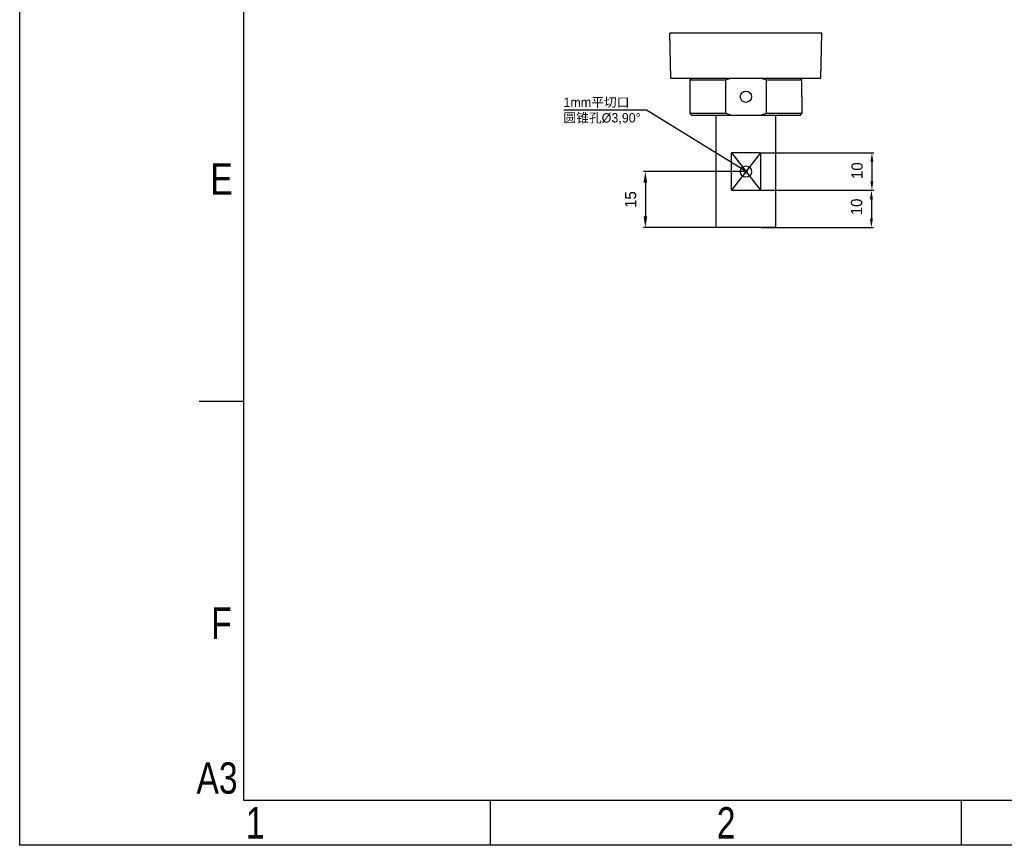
# Model space of a CAD drawing. Header units: millimetres. Extents: x 4086 to 8318, y 123 to 1549.
# Tile 3 of 56: x 6302 to 6829, y 123 to 565. Entities that reach past the tile are written whole.
import ezdxf
from ezdxf import colors
from ezdxf.entities.mleader import LeaderData, LeaderLine
from ezdxf.enums import TextEntityAlignment as Align
from ezdxf.math import Vec2, Vec3

# ---------------------------------------------------------------- set-up
doc = ezdxf.new("R2010")
doc.units = ezdxf.units.MM
doc.styles.get("Standard").update_dxf_attribs({"font": 'SourceHanSansCN-Normal.ttf'})
doc.dimstyles.get("Standard").update_dxf_attribs({"dimscale": 6, "dimtxt": 5, "dimasz": 3, "dimexe": 0.18, "dimexo": 0.0625, "dimgap": 0.8, "dimtad": 1, "dimtoh": 1, "dimdec": 1, "dimlfac": 2, "dimzin": 0, "dimdsep": 46, "dimtxsty": 'Standard', "dimcen": 0.09, "dimclrd": 256, "dimclre": 256, "dimclrt": 256, "dimadec": 0, "dimazin": 2, "dimtfac": 1, "dimtdec": 1, "dimtofl": 0, "dimtmove": 0, "dimatfit": 3, "dimfxl": 1, "dimtolj": 1, "dimtzin": 0, "dimarcsym": 0})

# ---------------------------------------------------------------- blocks, each defined once
blk = doc.blocks.new('3')
at = {"color": 2}
for p, q in [((6398.12, 360.82), (6422.12, 360.82)), ((6554.12, 123.22), (6554.12, 147.22)), ((6806.12, 123.22), (6806.12, 147.22))]:
    blk.add_line(p, q, dxfattribs=at)
for points in [[(6302.12, 123.22), (6302.12, 1548.82), (8318.12, 1548.82), (8318.12, 123.22)], [(6422.12, 147.22), (6422.12, 1524.82), (8294.12, 1524.82), (8294.12, 147.22)]]:
    blk.add_lwpolyline(points, close=True, dxfattribs=at)
at = {"color": 2, "width": 0.8}
for s, p in [('E', (6410.12, 479.62)), ('F', (6410.12, 242.02)), ('A3', (6407.72, 159.22)), ('1', (6428.12, 135.22)), ('2', (6680.12, 135.22))]:
    blk.add_text(s, height=16.8, dxfattribs=at).set_placement(p, align=Align.MIDDLE_CENTER)
for tag, height, p in [('整机外形图', 19.2, (7909.61, 256.24)), ('当前页', 12, (8078.12, 207.22)), ('总页数', 12, (8222.12, 207.22))]:
    blk.add_attdef(tag, text='', height=height, dxfattribs=at).set_placement(p, align=Align.MIDDLE)
at = {"color": 7, "width": 0.8}
for tag, height, p in [('编号', 19.2, (8153.31, 252.27)), ('比例', 12, (7958.12, 171.22))]:
    blk.add_attdef(tag, text='', height=height, dxfattribs=at).set_placement(p, align=Align.MIDDLE)
blk = doc.blocks.new('*D491')
at = {"lineweight": -2}
for p, q in [((6698.81, 473.6), (6758.92, 473.6)), ((6757.84, 468.8), (6757.84, 458.4)), ((6698.81, 453.6), (6758.92, 453.6))]:
    blk.add_line(p, q, dxfattribs=at)
for points in [[(6758.64, 468.8), (6757.04, 468.8), (6757.84, 473.6)], [(6757.04, 458.4), (6758.64, 458.4), (6757.84, 453.6)]]:
    blk.add_solid(points)
at = {"layer": 'Defpoints', "color": 0}
for p in [(6698.43, 473.6), (6698.43, 453.6), (6757.84, 453.6)]:
    blk.add_point(p, dxfattribs=at)
at = {"insert": (6749.93, 464.69), "char_height": 30, "attachment_point": 5, "rotation": 90}
blk.add_mtext('\\A1;\\A1;{\\H0.2x;10}', dxfattribs=at)
blk = doc.blocks.new('*D492')
at = {"lineweight": -2}
for p, q in [((6698.81, 493.6), (6759.18, 493.6)), ((6758.1, 488.8), (6758.1, 478.4)), ((6698.81, 473.6), (6759.18, 473.6))]:
    blk.add_line(p, q, dxfattribs=at)
for points in [[(6758.9, 488.8), (6757.3, 488.8), (6758.1, 493.6)], [(6757.3, 478.4), (6758.9, 478.4), (6758.1, 473.6)]]:
    blk.add_solid(points)
at = {"layer": 'Defpoints', "color": 0}
for p in [(6698.43, 493.6), (6698.43, 473.6), (6758.1, 473.6)]:
    blk.add_point(p, dxfattribs=at)
at = {"insert": (6750.19, 484.06), "char_height": 30, "attachment_point": 5, "rotation": 90}
blk.add_mtext('\\A1;\\A1;{\\H0.2x;10}', dxfattribs=at)
blk = doc.blocks.new('_Dot')
at = {"color": 0, "linetype": 'ByBlock', "lineweight": -2}
blk.add_line((-0.5, 0), (-1, 0), dxfattribs=at)
at = {"color": 0, "linetype": 'ByBlock', "const_width": 0.5}
blk.add_lwpolyline([(-0.25, 0, 1), (0.25, 0, 1)], format="xyb", close=True, dxfattribs=at)
blk = doc.blocks.new('*D746')
at = {"lineweight": -2}
for p, q in [((6905.43, 414.12), (6905.43, 376.61)), ((6937.43, 414.12), (6937.43, 376.61)), ((6911.43, 377.69), (6931.43, 377.69)), ((6937.43, 377.69), (7019.28, 377.69))]:
    blk.add_line(p, q, dxfattribs=at)
for points in [[(6911.43, 378.69), (6911.43, 376.69), (6905.43, 377.69)], [(6931.43, 376.69), (6931.43, 378.69), (6937.43, 377.69)]]:
    blk.add_solid(points)
at = {"layer": 'Defpoints', "color": 0}
for p in [(6905.43, 414.5), (6937.43, 414.5), (6937.43, 377.69)]:
    blk.add_point(p, dxfattribs=at)
at = {"insert": (6992.06, 387.85), "char_height": 30, "attachment_point": 5}
blk.add_mtext('\\A1;\\A1;{\\H0.2x;%%C16\\H2.8x;{\\H0.25x;\\S-0.01^ -0.03;}\\H0.357143x;轴径}', dxfattribs=at)
blk = doc.blocks.new('*D749')
at = {"lineweight": -2}
for p, q in [((6690.31, 483.6), (6635.81, 483.6)), ((6636.89, 477.6), (6636.89, 459.6)), ((6690.31, 453.6), (6635.81, 453.6))]:
    blk.add_line(p, q, dxfattribs=at)
for points in [[(6637.89, 477.6), (6635.89, 477.6), (6636.89, 483.6)], [(6635.89, 459.6), (6637.89, 459.6), (6636.89, 453.6)]]:
    blk.add_solid(points)
at = {"layer": 'Defpoints', "color": 0}
for p in [(6690.69, 483.6), (6636.89, 453.6), (6690.69, 453.6)]:
    blk.add_point(p, dxfattribs=at)
at = {"insert": (6629.03, 468.6), "char_height": 30, "attachment_point": 5, "rotation": 90}
blk.add_mtext('\\A1;\\A1;{\\H0.2x;15}', dxfattribs=at)

msp = doc.modelspace()

# ---------------------------------------------------------------- linework, layer by layer
at = {"color": 7, "linetype": 'Continuous'}
for p, q in [((6650.6098, 533.595), (6649.9813, 557.595)), ((6731.3954, 557.595), (6649.9813, 557.595)), ((6730.7669, 533.595), (6731.3954, 557.595)), ((6650.6098, 533.595), (6730.7669, 533.595)), ((6661.6883, 533.595), (6660.6883, 532.595)), ((6660.6883, 532.595), (6660.6883, 514.595)), ((6660.6883, 532.595), (6679.918, 532.595)), ((6679.918, 514.595), (6679.918, 532.595)), ((6701.4587, 532.595), (6701.4587, 514.595)), ((6701.4587, 532.595), (6720.6883, 532.595)), ((6719.6883, 533.595), (6720.6883, 532.595)), ((6720.6881, 525.2536), (6720.6883, 532.595)), ((6720.6719, 523.595), (6720.6736, 524.0253)), ((6720.6736, 524.0253), (6720.6881, 525.2536)), ((6720.6881, 521.9372), (6720.6883, 514.595)), ((6661.6883, 513.595), (6660.6883, 514.595)), ((6679.918, 514.595), (6660.6883, 514.595)), ((6719.6872, 513.595), (6661.6897, 513.595)), ((6674.6883, 453.595), (6674.6883, 513.595)), ((6720.6883, 514.595), (6701.4587, 514.595)), ((6706.6883, 453.595), (6706.6883, 513.595)), ((6719.6883, 513.595), (6720.6883, 514.595)), ((6698.4343, 493.595), (6682.9424, 493.595)), ((6682.9424, 473.595), (6682.9424, 493.595)), ((6698.4343, 493.595), (6698.4343, 473.595)), ((6682.9424, 473.595), (6698.4343, 473.595)), ((6706.6873, 453.595), (6674.6892, 453.595))]:
    msp.add_line(p, q, dxfattribs=at)
for p, q in [((6698.4343, 493.595), (6682.9424, 473.595)), ((6682.9424, 493.595), (6698.4343, 473.595)), ((6690.6883, 483.595), (6655.6883, 483.595)), ((6706.6873, 453.595), (6701.6873, 453.595)), ((6706.6873, 453.595), (6701.6873, 453.595))]:
    msp.add_line(p, q)
for points in [[(6679.918, 532.595), (6681.0008, 532.9665), (6682.0743, 533.2999), (6683.1385, 533.595)], [(6698.2382, 533.595), (6699.3025, 533.2999), (6700.376, 532.9665), (6701.4587, 532.595)], [(6720.6719, 523.595), (6720.6736, 523.165), (6720.6881, 521.9372)], [(6683.1385, 513.595), (6682.0742, 513.8901), (6681.0007, 514.2236), (6679.918, 514.595)], [(6701.4587, 514.595), (6700.3759, 514.2235), (6699.3024, 513.8901), (6698.2382, 513.595)]]:
    msp.add_lwpolyline(points, dxfattribs=at)
for centre in [(6690.6883, 523.595), (6690.6883, 483.595)]:
    msp.add_circle(centre, 3, dxfattribs=at)

# ---------------------------------------------------------------- block references
msp.add_blockref('3', (0, 0))

# ---------------------------------------------------------------- dimensions: what is measured, and where the dimension line sits
for base, p1, p2, text, override, picture, middle in [((6758.1027, 473.595), (6698.4343, 493.595), (6698.4343, 473.595), '\\A1;{\\H0.2x;10}', {"dimasz": 0.8, "dimtxsty": 'Standard'}, '*D492', (6758.1027, 484.064)), ((6636.8861, 453.595), (6690.6883, 483.595), (6690.6883, 453.595), '\\A1;{\\H0.2x;15}', {"dimasz": 1, "dimtxsty": 'Standard'}, '*D749', (6636.8861, 468.595)), ((6757.8365, 453.595), (6698.4343, 473.595), (6698.4343, 453.595), '\\A1;{\\H0.2x;10}', {"dimasz": 0.8, "dimtxsty": 'Standard'}, '*D491', (6757.8365, 464.6872))]:
    dim = msp.add_linear_dim(base=base, p1=p1, p2=p2, angle=90, text=text, dimstyle='Standard', override=override)
    dim.commit()
    dim.dimension.update_dxf_attribs({"geometry": picture, "text_midpoint": middle, "dimtype": 160})
dim = msp.add_linear_dim(base=(6937.4333, 377.6875), p1=(6905.4333, 414.4981), p2=(6937.4333, 414.4981), text='\\A1;{\\H0.2x;%%C16\\H2.8x;{\\H0.25x;\\S-0.01^ -0.03;}\\H0.357143x;轴径}', dimstyle='Standard', override={"dimasz": 1, "dimtxsty": 'Standard'})
dim.commit()
dim.dimension.update_dxf_attribs({"geometry": '*D746', "text_midpoint": (6992.06, 377.6875), "dimtype": 160})

# ---------------------------------------------------------------- leaders
ml = msp.add_multileader_mtext('Standard')
ml.set_content('\\pxql;1mm平切口\\P圆锥孔%%C3,90°')
ml.set_leader_properties()
ml.set_arrow_properties(name='DOT')
ml.build(insert=Vec2(0, 0))
ml.multileader.update_dxf_attribs({"text_left_attachment_type": 6, "text_right_attachment_type": 6, "dogleg_length": 0.36, "arrow_head_size": 2})
ctx = ml.context
ctx.base_point, ctx.char_height, ctx.arrow_head_size, ctx.plane_origin = Vec3(6591.0512, 516.4746), 5, 2, Vec3(6690.6883, 483.595)
ctx.left_attachment, ctx.right_attachment, ctx.text_align_type = 6, 6, 2
notes = []
notes.append((ctx, [(0, (1, 1, 0), (6637.4192, 516.4746), (-1, 0), 0.36, [(0, [(6690.6883, 483.595)], 0, [])])]))
ctx.mtext.insert, ctx.mtext.flow_direction = Vec3(6593.0512, 523.1758), 5
for ctx, leaders in notes:
    for number, flags, end, landing, length, lines in leaders:
        leader = LeaderData()
        leader.index, (leader.has_last_leader_line, leader.has_dogleg_vector, leader.attachment_direction) = number, flags
        leader.last_leader_point, leader.dogleg_vector, leader.dogleg_length = Vec3(end), Vec3(landing), length
        for number, points, colour, breaks in lines:
            line = LeaderLine()
            line.index, line.vertices, line.color, line.breaks = number, Vec3.list(points), colors.encode_raw_color(colour), breaks
            leader.lines.append(line)
        ctx.leaders.append(leader)

doc.saveas('drawing.dxf')
